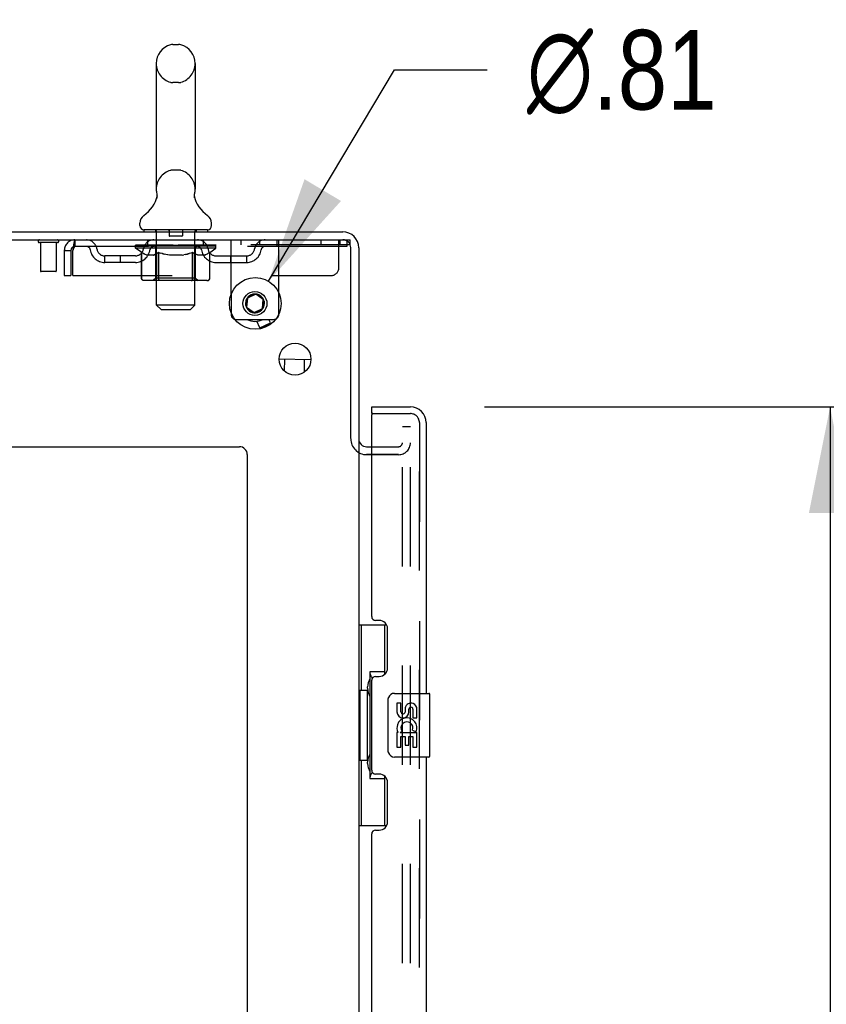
# Model space of a CAD drawing. Header units: inches. Extents: x 0 to 283, y 0 to 183.
# Tile 10 of 116: x 27 to 40, y 122 to 137. Entities that reach past the tile are written whole.
import ezdxf

# ---------------------------------------------------------------- set-up
doc = ezdxf.new("R2010")
doc.units = ezdxf.units.IN
doc.header["$LTSCALE"] = 15.583333
doc.header["$MEASUREMENT"] = 0
doc.linetypes.add('HIDDEN', pattern=[0.2, 0.1, -0.1])
doc.layers.get('0').update_dxf_attribs({"linetype": 'CONTINUOUS'})
for name, color, linetype in [('DEFAULT_2', 8, 'HIDDEN'), ('DIMENSIONS', 7, 'CONTINUOUS'), ('LEFTHAND_DOOR_ASSEMBLY', 7, 'CONTINUOUS'), ('RIGHTHAND_DOOR_ASSEMBLY', 7, 'CONTINUOUS')]:
    doc.layers.add(name, color=color, linetype=linetype)
doc.styles.get("Standard").update_dxf_attribs({"font": 'arial.ttf'})
doc.styles.add('TEXTSTYLE_1', font='gdt', dxfattribs={"width": 0.8})
doc.dimstyles.new('DIMSTYLE_1', dxfattribs={"dimtxt": 1.25, "dimasz": 1.666667, "dimexe": 0.09, "dimexo": 0.07, "dimgap": 0.0375, "dimtad": 0, "dimtih": 1, "dimtoh": 1, "dimzin": 4, "dimdsep": 46, "dimtxsty": 'Standard', "dimblk": '_FILLED', "dimblk1": '_FILLED', "dimblk2": '_FILLED', "dimcen": 0.09, "dimadec": 3, "dimazin": 1, "dimtfac": 1, "dimtdec": 3, "dimtofl": 0, "dimtmove": 0, "dimatfit": 3, "dimldrblk": '_FILLED', "dimfxl": 0, "dimtolj": 1, "dimtzin": 4, "dimarcsym": 0})
doc.dimstyles.new('DIMSTYLE_2', dxfattribs={"dimtxt": 1.25, "dimasz": 1.666667, "dimexe": 0.09, "dimexo": 0.07, "dimgap": 0.09, "dimtad": 0, "dimtih": 1, "dimtoh": 1, "dimzin": 4, "dimdsep": 46, "dimtxsty": 'Standard', "dimblk": '_FILLED', "dimblk1": '_FILLED', "dimblk2": '_FILLED', "dimcen": 0.09, "dimadec": 3, "dimazin": 1, "dimtfac": 1, "dimtdec": 3, "dimtofl": 0, "dimtmove": 0, "dimatfit": 1, "dimldrblk": '_FILLED', "dimfxl": 0, "dimtolj": 1, "dimtzin": 4, "dimarcsym": 0})

# ---------------------------------------------------------------- blocks, each defined once
blk = doc.blocks.new('_FILLED')
at = {"color": 0, "linetype": 'ByBlock'}
blk.add_solid([(0, 0), (-1, 0.2), (-1, -0.2)], dxfattribs=at)
blk = doc.blocks.new('*D6')
at = {"layer": 'DIMENSIONS', "color": 2, "linetype": 'Continuous'}
for p, q in [((34.65, 131.162), (41.579, 131.162)), ((40.079, 131.162), (40.079, 96.117)), ((40.079, 56.662), (40.079, 91.742)), ((34.65, 56.662), (41.579, 56.662))]:
    blk.add_line(p, q, dxfattribs=at)
at = {"layer": 'DIMENSIONS', "color": 2, "linetype": 'Continuous', "xscale": 1.6666666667, "yscale": 1.6666666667, "zscale": 1.6666666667}
for p, rotation in [((40.079, 131.162), 90), ((40.079, 56.662), 270)]:
    blk.add_blockref('_FILLED', p, dxfattribs=dict(at, rotation=rotation))
at = {"layer": 'DIMENSIONS', "color": 2, "linetype": 'Continuous', "insert": (40.079, 95.492), "char_height": 1.25, "width": 6.39405, "attachment_point": 2, "line_spacing_factor": 0.9}
blk.add_mtext('74.50\\PDOORS', dxfattribs=at)
blk = doc.blocks.new('*D19')
at = {"layer": 'DIMENSIONS', "color": 2, "linetype": 'Continuous'}
for p, q in [((31.255, 133.136), (33.233, 136.459)), ((33.233, 136.459), (34.692, 136.459))]:
    blk.add_line(p, q, dxfattribs=at)
at = {"layer": 'DIMENSIONS', "color": 2, "linetype": 'Continuous', "xscale": 1.6666666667, "yscale": 1.6666666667, "zscale": 1.6666666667, "rotation": 239.2298078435}
blk.add_blockref('_FILLED', (31.255, 133.136), dxfattribs=at)
at = {"layer": 'DIMENSIONS', "color": 2, "linetype": 'Continuous', "insert": (35.317, 137.084), "char_height": 1.25, "width": 4.09232, "attachment_point": 1, "line_spacing_factor": 0.9, "style": 'TEXTSTYLE_1'}
blk.add_mtext('{\\fgdt;n}\\fArial;.81', dxfattribs=at)
blk = doc.blocks.new('*D20')
at = {"layer": 'DIMENSIONS', "color": 2, "linetype": 'Continuous'}
for p, q in [((21.544, 133.912), (21.544, 137.245)), ((21.544, 130.537), (21.544, 127.467)), ((21.544, 127.467), (23.003, 127.467))]:
    blk.add_line(p, q, dxfattribs=at)
at = {"layer": 'DIMENSIONS', "color": 2, "linetype": 'Continuous', "xscale": 1.6666666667, "yscale": 1.6666666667, "zscale": 1.6666666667}
for p, rotation in [((21.544, 133.912), 270), ((21.544, 130.537), 90)]:
    blk.add_blockref('_FILLED', p, dxfattribs=dict(at, rotation=rotation))
at = {"layer": 'DIMENSIONS', "color": 2, "linetype": 'Continuous', "insert": (23.628, 128.092), "char_height": 1.25, "width": 3.39684, "attachment_point": 1, "line_spacing_factor": 0.9}
blk.add_mtext('3.38', dxfattribs=at)

msp = doc.modelspace()

# ---------------------------------------------------------------- linework, layer by layer
at = {"color": 7, "linetype": 'Continuous'}
for p, q in [((29.753, 136.857), (29.841, 136.857)), ((29.491, 136.557), (29.491, 134.582)), ((30.103, 136.557), (30.103, 134.582)), ((29.497, 134.439), (29.496, 134.434)), ((29.499, 134.512), (29.5, 134.508)), ((30.091, 134.488), (30.092, 134.493)), ((30.091, 134.483), (30.091, 134.488)), ((30.091, 134.478), (30.091, 134.483)), ((30.091, 134.473), (30.091, 134.478)), ((30.092, 134.468), (30.091, 134.473)), ((30.092, 134.498), (30.093, 134.503)), ((30.092, 134.493), (30.092, 134.498)), ((30.092, 134.463), (30.092, 134.468)), ((30.093, 134.458), (30.092, 134.464)), ((30.093, 134.503), (30.094, 134.508)), ((30.093, 134.454), (30.093, 134.459)), ((30.094, 134.449), (30.093, 134.454)), ((30.094, 134.508), (30.095, 134.512)), ((30.094, 134.508), (30.095, 134.512)), ((30.094, 134.508), (30.095, 134.512)), ((30.095, 134.445), (30.094, 134.449)), ((30.095, 134.448), (30.094, 134.449)), ((29.235, 134.011), (29.235, 134.05)), ((30.36, 134.011), (30.36, 134.05)), ((14.735, 133.912), (32.422, 133.912)), ((29.297, 133.942), (29.297, 133.912)), ((30.297, 133.942), (29.297, 133.942)), ((30.297, 133.942), (30.297, 133.912)), ((14.672, 133.787), (32.422, 133.787)), ((32.547, 130.668), (32.547, 133.662)), ((32.672, 133.662), (32.672, 130.662)), ((30.924, 132.872), (30.911, 132.729)), ((31.055, 132.933), (30.924, 132.872)), ((30.941, 132.895), (31.025, 132.934)), ((31.173, 132.851), (31.055, 132.933)), ((31.085, 132.928), (31.16, 132.876)), ((30.898, 132.753), (30.906, 132.845)), ((30.911, 132.729), (31.03, 132.646)), ((31.16, 132.707), (31.173, 132.851)), ((31.186, 132.821), (31.178, 132.729)), ((30.999, 132.645), (30.924, 132.698)), ((31.03, 132.646), (31.16, 132.707)), ((31.143, 132.679), (31.059, 132.64)), ((31.118, 132.404), (31.07, 132.507)), ((31.118, 132.404), (31.287, 132.483)), ((31.132, 132.4), (31.281, 132.469)), ((31.287, 132.483), (31.261, 132.537)), ((31.281, 132.469), (31.287, 132.483)), ((31.132, 132.4), (31.118, 132.404)), ((31.922, 131.903), (31.422, 131.911)), ((31.507, 131.724), (31.51, 131.91)), ((31.82, 131.71), (31.823, 131.905)), ((32.672, 130.631), (32.672, 57.193)), ((16.547, 130.537), (30.797, 130.537)), ((30.922, 130.412), (30.922, 52.037)), ((32.797, 130.537), (32.876, 130.537))]:
    msp.add_line(p, q, dxfattribs=at)
at = {"color": 3, "linetype": 'Continuous'}
for p, q in [((30.667, 132.93), (30.667, 132.643)), ((31.417, 132.619), (31.417, 132.954)), ((30.747, 132.537), (31.337, 132.537))]:
    msp.add_line(p, q, dxfattribs=at)
at = {"color": 7, "linetype": 'Continuous'}
for points in [[(29.503, 134.479), (29.503, 134.474), (29.502, 134.469), (29.502, 134.464), (29.501, 134.459), (29.501, 134.454), (29.5, 134.449), (29.498, 134.444), (29.497, 134.439)], [(29.5, 134.508), (29.501, 134.503), (29.502, 134.498), (29.502, 134.493), (29.503, 134.488), (29.503, 134.483), (29.503, 134.479)], [(30.093, 134.503), (30.094, 134.508), (30.095, 134.512)]]:
    msp.add_lwpolyline(points, dxfattribs=at)
for centre, radius in [((31.047, 132.787), 0.406), ((31.672, 131.912), 0.25)]:
    msp.add_circle(centre, radius, dxfattribs=at)
at = {"color": 3, "linetype": 'Continuous'}
msp.add_circle((31.042, 132.787), 0.188, dxfattribs=at)
at = {"color": 7, "linetype": 'Continuous'}
for centre, radius, start, end in [((29.797, 136.557), 0.306, 105.6303, 180), ((29.753, 136.714), 0.144, 90, 105.6303), ((29.841, 136.714), 0.144, 74.3697, 90), ((29.797, 136.557), 0.306, 0, 74.3697), ((29.797, 134.582), 0.306, 180, 193.2053), ((29.797, 134.582), 0.306, 346.7947, 360), ((28.999, 134.599), 0.523, 304.6624, 347.2389), ((30.595, 134.599), 0.523, 192.7611, 235.3376), ((29.378, 134.05), 0.144, 124.6624, 180), ((30.216, 134.05), 0.144, 360, 55.3376), ((29.304, 134.011), 0.069, 180, 265), ((30.291, 134.011), 0.069, 275, 360), ((32.422, 133.662), 0.25, 0, 90), ((32.422, 133.662), 0.125, 0, 90), ((31.042, 132.787), 0.148, 102.8571, 360), ((31.042, 132.787), 0.148, 45, 70.7143), ((31.042, 132.787), 0.281, 242.8909, 297.0926), ((32.797, 130.662), 0.125, 180, 270), ((30.797, 130.412), 0.125, 0, 90)]:
    msp.add_arc(centre, radius, start, end, dxfattribs=at)
at = {"color": 3, "linetype": 'Continuous'}
for centre, start, end in [((30.747, 132.617), 253.5039, 270), ((31.337, 132.617), 270, 297.7981)]:
    msp.add_arc(centre, 0.08, start, end, dxfattribs=at)
at = {"layer": 'DEFAULT_2', "color": 8, "linetype": 'HIDDEN'}
for p, q in [((29.841, 136.257), (29.753, 136.257)), ((29.841, 134.882), (29.753, 134.882)), ((29.477, 133.942), (29.477, 133.912)), ((29.497, 132.761), (29.497, 133.912)), ((29.692, 133.932), (29.692, 133.852)), ((29.892, 133.842), (29.702, 133.842)), ((29.902, 133.932), (29.902, 133.852)), ((30.097, 132.761), (30.097, 133.912)), ((30.117, 133.942), (30.117, 133.912)), ((27.939, 133.744), (27.655, 133.744)), ((27.673, 133.744), (27.673, 133.297)), ((27.921, 133.744), (27.921, 133.297)), ((28.214, 133.787), (28.214, 133.683)), ((32.485, 133.683), (28.214, 133.683)), ((29.164, 133.657), (29.164, 133.704)), ((29.164, 133.697), (29.47, 133.697)), ((29.263, 133.588), (29.164, 133.657)), ((30.43, 133.657), (29.164, 133.657)), ((29.165, 133.697), (29.165, 133.702)), ((29.285, 133.7), (29.165, 133.702)), ((29.173, 133.697), (29.173, 133.704)), ((29.182, 133.694), (29.182, 133.697)), ((29.182, 133.694), (30.412, 133.694)), ((29.191, 133.694), (29.191, 133.697)), ((29.192, 133.694), (29.192, 133.697)), ((29.202, 133.697), (29.202, 133.704)), ((29.218, 133.694), (29.218, 133.697)), ((29.22, 133.694), (29.22, 133.697)), ((29.249, 133.697), (29.249, 133.704)), ((29.263, 133.694), (29.263, 133.697)), ((29.266, 133.694), (29.266, 133.697)), ((29.285, 133.697), (29.285, 133.7)), ((29.312, 133.697), (29.312, 133.704)), ((29.313, 133.694), (29.313, 133.697)), ((29.314, 133.694), (29.314, 133.697)), ((29.317, 133.694), (29.317, 133.697)), ((29.324, 133.694), (29.324, 133.697)), ((29.324, 133.694), (29.324, 133.697)), ((29.328, 133.694), (29.328, 133.697)), ((29.331, 133.694), (29.331, 133.698)), ((29.335, 133.694), (29.335, 133.697)), ((29.35, 133.694), (29.35, 133.697)), ((29.36, 133.683), (29.36, 133.787)), ((29.368, 133.694), (29.368, 133.7)), ((29.368, 133.694), (29.368, 133.697)), ((29.388, 133.694), (29.388, 133.697)), ((29.39, 133.697), (29.39, 133.704)), ((29.4, 133.694), (29.4, 133.697)), ((29.404, 133.694), (29.404, 133.697)), ((29.413, 133.694), (29.413, 133.697)), ((29.424, 133.694), (29.424, 133.701)), ((29.44, 133.694), (29.44, 133.697)), ((29.443, 133.694), (29.443, 133.697)), ((29.47, 133.694), (29.47, 133.697)), ((29.537, 133.697), (29.475, 133.697)), ((29.48, 133.697), (29.48, 133.704)), ((29.484, 133.185), (29.484, 133.654)), ((29.487, 133.694), (29.487, 133.697)), ((29.492, 133.694), (29.492, 133.697)), ((29.498, 133.694), (29.498, 133.702)), ((29.502, 133.694), (29.502, 133.697)), ((29.513, 133.694), (29.513, 133.697)), ((29.537, 133.694), (29.537, 133.697)), ((29.612, 133.697), (29.553, 133.697)), ((29.573, 133.694), (29.573, 133.697)), ((29.58, 133.697), (29.58, 133.704)), ((29.584, 133.694), (29.584, 133.697)), ((29.587, 133.694), (29.587, 133.703)), ((29.589, 133.694), (29.589, 133.697)), ((29.597, 133.694), (29.597, 133.697)), ((29.612, 133.694), (29.612, 133.697)), ((29.692, 133.697), (29.638, 133.697)), ((29.651, 133.694), (29.651, 133.697)), ((29.683, 133.697), (29.797, 133.704)), ((29.687, 133.697), (29.687, 133.704)), ((29.688, 133.704), (29.687, 133.704)), ((29.688, 133.697), (29.688, 133.704)), ((29.688, 133.694), (29.688, 133.697)), ((29.691, 133.694), (29.691, 133.697)), ((29.692, 133.694), (29.692, 133.697)), ((29.693, 133.694), (29.693, 133.697)), ((29.776, 133.697), (29.728, 133.697)), ((29.734, 133.694), (29.734, 133.697)), ((29.776, 133.694), (29.776, 133.697)), ((29.794, 133.697), (29.794, 133.697)), ((29.794, 133.694), (29.794, 133.697)), ((29.794, 133.694), (29.794, 133.697)), ((29.797, 133.697), (29.797, 133.704)), ((29.797, 133.704), (29.911, 133.697)), ((29.8, 133.694), (29.8, 133.697)), ((29.8, 133.694), (29.8, 133.697)), ((29.8, 133.697), (29.8, 133.697)), ((29.818, 133.694), (29.818, 133.697)), ((29.818, 133.697), (29.866, 133.697)), ((29.861, 133.694), (29.861, 133.697)), ((29.901, 133.694), (29.901, 133.697)), ((29.902, 133.694), (29.902, 133.697)), ((29.902, 133.697), (29.956, 133.697)), ((29.903, 133.694), (29.903, 133.697)), ((29.906, 133.697), (29.906, 133.704)), ((29.906, 133.704), (29.907, 133.704)), ((29.906, 133.694), (29.906, 133.697)), ((29.907, 133.697), (29.907, 133.704)), ((29.943, 133.694), (29.943, 133.697)), ((29.982, 133.694), (29.982, 133.697)), ((29.982, 133.697), (30.041, 133.697)), ((29.997, 133.694), (29.997, 133.697)), ((30.005, 133.694), (30.005, 133.697)), ((30.007, 133.694), (30.007, 133.703)), ((30.01, 133.694), (30.01, 133.697)), ((30.014, 133.697), (30.014, 133.704)), ((30.021, 133.694), (30.021, 133.697)), ((30.057, 133.694), (30.057, 133.697)), ((30.057, 133.697), (30.119, 133.697)), ((30.081, 133.694), (30.081, 133.697)), ((30.092, 133.694), (30.092, 133.697)), ((30.096, 133.694), (30.096, 133.702)), ((30.102, 133.694), (30.102, 133.697)), ((30.107, 133.694), (30.107, 133.697)), ((30.11, 133.185), (30.11, 133.654)), ((30.114, 133.697), (30.114, 133.704)), ((30.124, 133.694), (30.124, 133.697)), ((30.124, 133.697), (30.43, 133.697)), ((30.151, 133.694), (30.151, 133.697)), ((30.154, 133.694), (30.154, 133.697)), ((30.17, 133.694), (30.17, 133.701)), ((30.181, 133.694), (30.181, 133.697)), ((30.19, 133.694), (30.19, 133.697)), ((30.194, 133.694), (30.194, 133.697)), ((30.204, 133.697), (30.204, 133.704)), ((30.206, 133.694), (30.206, 133.697)), ((30.226, 133.694), (30.226, 133.7)), ((30.226, 133.694), (30.226, 133.697)), ((30.235, 133.683), (30.235, 133.787)), ((30.244, 133.694), (30.244, 133.697)), ((30.259, 133.694), (30.259, 133.697)), ((30.263, 133.694), (30.263, 133.698)), ((30.266, 133.694), (30.266, 133.697)), ((30.27, 133.694), (30.27, 133.697)), ((30.27, 133.694), (30.27, 133.697)), ((30.277, 133.694), (30.277, 133.697)), ((30.28, 133.694), (30.28, 133.697)), ((30.281, 133.694), (30.281, 133.697)), ((30.282, 133.697), (30.282, 133.704)), ((30.309, 133.7), (30.429, 133.702)), ((30.309, 133.697), (30.309, 133.7)), ((30.328, 133.694), (30.328, 133.697)), ((30.331, 133.694), (30.331, 133.697)), ((30.331, 133.588), (30.43, 133.657)), ((30.345, 133.697), (30.345, 133.704)), ((30.374, 133.694), (30.374, 133.697)), ((30.376, 133.694), (30.376, 133.697)), ((30.392, 133.697), (30.392, 133.704)), ((30.402, 133.694), (30.402, 133.697)), ((30.403, 133.694), (30.403, 133.697)), ((30.412, 133.694), (30.412, 133.697)), ((30.421, 133.697), (30.421, 133.704)), ((30.429, 133.697), (30.429, 133.702)), ((30.43, 133.657), (30.43, 133.704)), ((30.667, 132.93), (30.667, 133.787)), ((32.537, 133.709), (30.667, 133.709)), ((30.819, 133.787), (30.819, 133.709)), ((31.115, 133.787), (31.115, 133.709)), ((31.385, 133.787), (31.385, 133.683)), ((31.417, 132.954), (31.417, 133.787)), ((32.079, 133.787), (32.079, 133.709)), ((32.36, 133.349), (32.36, 133.787)), ((32.375, 133.787), (32.375, 133.709)), ((32.422, 133.787), (32.537, 133.787)), ((32.485, 133.787), (32.485, 133.683)), ((32.537, 133.709), (32.537, 133.787)), ((28.047, 133.62), (28.047, 133.224)), ((28.047, 133.62), (28.151, 133.62)), ((28.151, 133.62), (28.151, 133.224)), ((28.181, 133.224), (28.181, 133.62)), ((28.682, 133.432), (28.682, 133.536)), ((29.165, 133.536), (28.682, 133.536)), ((28.932, 133.432), (28.932, 133.536)), ((29.261, 133.183), (29.261, 133.589)), ((29.261, 133.589), (29.276, 133.579)), ((29.263, 133.183), (29.263, 133.588)), ((29.263, 133.588), (29.277, 133.578)), ((29.29, 133.57), (29.275, 133.579)), ((29.291, 133.57), (29.277, 133.578)), ((29.305, 133.562), (29.29, 133.57)), ((29.304, 133.562), (29.291, 133.57)), ((29.318, 133.556), (29.304, 133.562)), ((29.319, 133.556), (29.305, 133.563)), ((29.331, 133.55), (29.318, 133.556)), ((29.334, 133.55), (29.319, 133.556)), ((29.345, 133.546), (29.331, 133.55)), ((29.348, 133.546), (29.333, 133.55)), ((29.448, 133.546), (29.345, 133.546)), ((29.442, 133.546), (29.456, 133.55)), ((29.448, 133.546), (29.462, 133.55)), ((29.47, 133.556), (29.456, 133.55)), ((29.476, 133.556), (29.462, 133.55)), ((29.484, 133.562), (29.47, 133.556)), ((29.489, 133.562), (29.475, 133.556)), ((29.499, 133.57), (29.484, 133.562)), ((29.503, 133.57), (29.489, 133.562)), ((29.513, 133.579), (29.499, 133.57)), ((29.517, 133.579), (29.503, 133.57)), ((29.528, 133.589), (29.513, 133.579)), ((29.531, 133.588), (29.516, 133.578)), ((29.528, 133.183), (29.528, 133.589)), ((29.528, 133.589), (29.557, 133.579)), ((29.531, 133.183), (29.531, 133.588)), ((29.531, 133.588), (29.559, 133.578)), ((29.586, 133.57), (29.557, 133.579)), ((29.588, 133.57), (29.559, 133.578)), ((29.586, 133.57), (29.616, 133.562)), ((29.671, 133.55), (29.642, 133.556)), ((29.698, 133.546), (29.67, 133.55)), ((29.896, 133.546), (29.698, 133.546)), ((29.896, 133.546), (29.924, 133.55)), ((29.952, 133.556), (29.923, 133.55)), ((29.951, 133.556), (29.98, 133.563)), ((29.979, 133.562), (30.008, 133.57)), ((30.037, 133.579), (30.008, 133.57)), ((30.063, 133.588), (30.035, 133.578)), ((30.066, 133.589), (30.037, 133.579)), ((30.063, 133.183), (30.063, 133.588)), ((30.063, 133.588), (30.078, 133.578)), ((30.066, 133.183), (30.066, 133.589)), ((30.066, 133.589), (30.081, 133.579)), ((30.091, 133.57), (30.077, 133.579)), ((30.095, 133.57), (30.081, 133.579)), ((30.105, 133.562), (30.091, 133.57)), ((30.11, 133.562), (30.095, 133.57)), ((30.119, 133.556), (30.105, 133.562)), ((30.124, 133.556), (30.11, 133.562)), ((30.132, 133.55), (30.118, 133.556)), ((30.138, 133.55), (30.124, 133.556)), ((30.146, 133.546), (30.132, 133.55)), ((30.152, 133.546), (30.138, 133.55)), ((30.249, 133.546), (30.146, 133.546)), ((30.246, 133.546), (30.261, 133.55)), ((30.249, 133.546), (30.263, 133.55)), ((30.275, 133.556), (30.26, 133.55)), ((30.276, 133.556), (30.263, 133.55)), ((30.289, 133.563), (30.275, 133.556)), ((30.29, 133.562), (30.276, 133.556)), ((30.304, 133.57), (30.289, 133.562)), ((30.303, 133.57), (30.29, 133.562)), ((30.317, 133.578), (30.303, 133.57)), ((30.319, 133.579), (30.304, 133.57)), ((30.331, 133.588), (30.317, 133.578)), ((30.333, 133.589), (30.318, 133.579)), ((30.331, 133.183), (30.331, 133.588)), ((30.333, 133.183), (30.333, 133.589)), ((30.429, 133.536), (30.912, 133.536)), ((30.662, 133.432), (30.662, 133.536)), ((30.912, 133.432), (30.912, 133.536)), ((29.165, 133.432), (28.682, 133.432)), ((30.429, 133.432), (30.912, 133.432)), ((27.911, 133.287), (27.683, 133.287)), ((28.047, 133.224), (28.151, 133.224)), ((28.181, 133.224), (32.235, 133.224)), ((29.484, 133.185), (29.444, 133.146)), ((30.11, 133.185), (29.484, 133.185)), ((30.11, 133.185), (30.15, 133.146)), ((30.291, 133.146), (29.303, 133.146)), ((29.542, 133.15), (29.54, 133.152)), ((29.547, 133.147), (29.544, 133.148)), ((29.549, 133.146), (29.547, 133.147)), ((29.552, 133.146), (29.549, 133.146)), ((30.042, 133.146), (30.045, 133.146)), ((30.05, 133.148), (30.052, 133.15)), ((30.052, 133.15), (30.054, 133.152)), ((29.566, 132.692), (29.497, 132.761)), ((30.097, 132.761), (29.497, 132.761)), ((30.028, 132.692), (30.097, 132.761)), ((29.566, 132.692), (30.028, 132.692)), ((30.667, 132.643), (30.667, 132.617)), ((31.417, 132.617), (31.417, 132.619)), ((33.36, 56.974), (33.36, 130.849)), ((33.485, 130.849), (33.36, 130.849)), ((33.485, 130.849), (33.36, 130.849)), ((33.485, 56.974), (33.485, 130.849)), ((32.797, 130.412), (33.297, 130.412)), ((33.297, 130.412), (32.797, 130.412)), ((32.876, 130.537), (33.297, 130.537))]:
    msp.add_line(p, q, dxfattribs=at)
for points in [[(30.091, 134.478), (30.091, 134.483), (30.091, 134.488), (30.092, 134.493), (30.092, 134.498), (30.093, 134.503)], [(30.093, 134.454), (30.093, 134.459), (30.092, 134.464), (30.092, 134.468), (30.091, 134.473)], [(28.214, 133.787), (28.212, 133.786), (28.209, 133.783), (28.207, 133.777), (28.205, 133.77), (28.202, 133.761), (28.2, 133.75), (28.198, 133.738), (28.195, 133.724), (28.193, 133.709), (28.19, 133.692), (28.188, 133.675), (28.186, 133.657), (28.183, 133.639), (28.181, 133.62)], [(28.214, 133.683), (28.212, 133.682), (28.209, 133.681), (28.207, 133.679), (28.205, 133.677), (28.202, 133.673), (28.2, 133.669), (28.198, 133.664), (28.195, 133.659), (28.193, 133.653), (28.19, 133.647), (28.188, 133.641), (28.186, 133.634), (28.181, 133.62)], [(29.643, 133.556), (29.614, 133.563), (29.586, 133.57)], [(30.035, 133.578), (30.006, 133.57), (29.978, 133.562), (29.951, 133.556)], [(29.303, 133.146), (29.298, 133.146), (29.293, 133.147), (29.288, 133.148), (29.283, 133.15), (29.279, 133.152), (29.274, 133.155), (29.27, 133.159), (29.267, 133.163), (29.264, 133.167), (29.262, 133.172), (29.261, 133.177), (29.261, 133.183)], [(29.306, 133.146), (29.301, 133.146), (29.296, 133.147), (29.291, 133.148), (29.286, 133.15), (29.281, 133.152), (29.277, 133.155), (29.273, 133.159), (29.27, 133.163), (29.267, 133.167), (29.265, 133.172), (29.263, 133.177), (29.263, 133.183)], [(29.55, 133.146), (29.547, 133.146), (29.544, 133.147), (29.542, 133.148), (29.54, 133.15), (29.537, 133.152), (29.535, 133.155), (29.533, 133.159), (29.531, 133.163), (29.53, 133.167), (29.529, 133.172), (29.528, 133.177), (29.528, 133.183)], [(29.532, 133.172), (29.531, 133.177), (29.531, 133.183)], [(29.533, 133.167), (29.532, 133.172), (29.531, 133.177), (29.531, 133.183)], [(30.044, 133.146), (30.047, 133.146), (30.05, 133.147), (30.052, 133.148), (30.055, 133.15), (30.057, 133.152), (30.059, 133.155), (30.061, 133.159), (30.063, 133.163), (30.064, 133.167), (30.065, 133.172), (30.066, 133.177), (30.066, 133.183)], [(30.061, 133.167), (30.063, 133.172), (30.063, 133.177), (30.063, 133.183)], [(30.063, 133.172), (30.063, 133.177), (30.063, 133.183)], [(30.288, 133.146), (30.293, 133.146), (30.298, 133.147), (30.303, 133.148), (30.308, 133.15), (30.313, 133.152), (30.317, 133.155), (30.321, 133.159), (30.324, 133.163), (30.327, 133.167), (30.329, 133.172), (30.331, 133.177), (30.331, 133.183)], [(30.291, 133.146), (30.296, 133.146), (30.301, 133.147), (30.306, 133.148), (30.311, 133.15), (30.315, 133.152), (30.32, 133.155), (30.324, 133.159), (30.327, 133.163), (30.33, 133.167), (30.332, 133.172), (30.333, 133.177), (30.333, 133.183)], [(29.544, 133.148), (29.542, 133.15), (29.54, 133.152), (29.538, 133.155), (29.536, 133.159), (29.534, 133.163), (29.533, 133.167)], [(29.538, 133.155), (29.536, 133.159), (29.534, 133.163)], [(30.045, 133.146), (30.047, 133.147), (30.05, 133.148)], [(30.054, 133.152), (30.056, 133.155), (30.058, 133.159), (30.06, 133.163), (30.061, 133.167)], [(30.056, 133.155), (30.058, 133.159), (30.06, 133.163)]]:
    msp.add_lwpolyline(points, dxfattribs=at)
for centre, radius, start, end in [((29.797, 136.557), 0.306, 180, 254.3697), ((29.797, 136.557), 0.306, 285.6303, 360), ((29.753, 136.401), 0.144, 254.3697, 270), ((29.841, 136.401), 0.144, 270, 285.6303), ((29.753, 134.739), 0.144, 90, 105.6303), ((29.841, 134.739), 0.144, 74.3697, 90), ((29.797, 134.582), 0.306, 105.6303, 180), ((29.797, 134.582), 0.306, 0, 74.3697), ((29.304, 134.011), 0.069, 265, 270), ((29.467, 133.912), 0.03, 0, 90), ((29.682, 133.932), 0.01, 0, 90), ((29.702, 133.852), 0.01, 180, 270), ((29.892, 133.852), 0.01, 270, 360), ((29.912, 133.932), 0.01, 90, 180), ((30.127, 133.912), 0.03, 90, 180), ((30.291, 134.011), 0.069, 270, 275), ((27.655, 133.765), 0.0215, 90, 270), ((27.939, 133.765), 0.0215, 270, 90), ((28.214, 133.62), 0.167, 90, 180), ((28.214, 133.62), 0.063, 90, 180), ((28.393, 133.62), 0.167, 8.0716, 90), ((28.394, 133.62), 0.0625, 7.9863, 90), ((28.682, 133.661), 0.125, 188.0716, 270), ((29.165, 133.661), 0.125, 270, 351.9284), ((29.455, 133.62), 0.167, 90, 171.9284), ((29.454, 133.62), 0.0625, 90, 172.0137), ((29.444, 133.654), 0.0398, 0, 90), ((30.15, 133.654), 0.0398, 90, 180), ((30.14, 133.62), 0.167, 8.0716, 90), ((30.14, 133.62), 0.0625, 7.9863, 90), ((30.429, 133.661), 0.125, 188.0716, 270), ((30.912, 133.661), 0.125, 270, 351.9284), ((31.201, 133.62), 0.167, 90, 171.9284), ((31.2, 133.62), 0.0625, 90, 172.0137), ((28.682, 133.661), 0.229, 187.9863, 270), ((29.165, 133.661), 0.229, 270, 352.0137), ((30.429, 133.661), 0.229, 187.9863, 270), ((30.912, 133.661), 0.229, 270, 352.0137), ((32.235, 133.349), 0.125, 270, 360), ((27.683, 133.297), 0.01, 180, 270), ((27.911, 133.297), 0.01, 270, 360), ((31.042, 132.787), 0.148, 70.7143, 102.8571), ((31.042, 132.787), 0.148, 0, 45), ((30.747, 132.617), 0.08, 180, 253.5039), ((31.337, 132.617), 0.08, 297.7981, 360), ((32.797, 130.662), 0.25, 180, 270), ((33.297, 130.599), 0.188, 270, 360), ((33.297, 130.599), 0.0625, 270, 360)]:
    msp.add_arc(centre, radius, start, end, dxfattribs=at)
for centre, major_axis, ratio, start_param, end_param in [((29.797, 133.704), (0.633, 0.007), 0.05963, 2.96643, 3.148128), ((29.144, 133.692), (0.198, 0), 0.060556, 0.430652, 1.470503), ((29.797, 133.704), (0.633, 0), 0.060556, -3.141593, -2.96706), ((29.144, 133.685), (0.198, 0.002), 0.05963, 1.170259, 1.469874), ((29.797, 133.704), (0.633, 0.013), 0.05688, 2.791345, 2.965878), ((29.12, 133.692), (0.198, 0.002), 0.05963, 0.25549, 1.295341), ((29.188, 133.692), (0.198, -0.002), 0.05963, 0.605815, 1.645666), ((29.797, 133.704), (0.633, -0.007), 0.05963, -2.96643, -2.791898), ((29.188, 133.685), (0.198, 0), 0.060556, 1.551758, 1.645036), ((29.12, 133.685), (0.198, 0.004), 0.05688, 1.20151, 1.294789), ((29.189, 133.687), (0.164, 0.002), 0.05963, 1.065228, 1.614276), ((29.17, 133.687), (0.164, 0.003), 0.05688, 0.890143, 1.43919), ((29.227, 133.687), (0.164, 0), 0.060556, 1.240391, 1.789438), ((29.797, 133.704), (0.633, 0.019), 0.052395, 2.616403, 2.790936), ((29.116, 133.692), (0.198, 0.004), 0.05688, 0.080405, 1.120256), ((29.251, 133.692), (0.198, -0.004), 0.05688, 0.7809, 1.820751), ((29.797, 133.704), (0.633, -0.013), 0.05688, -2.791345, -2.616812), ((29.251, 133.685), (0.198, -0.002), 0.05963, 1.72692, 1.820198), ((29.116, 133.685), (0.198, 0.006), 0.052395, 1.026568, 1.119847), ((29.169, 133.687), (0.164, 0.005), 0.052395, 0.715201, 1.264248), ((29.283, 133.687), (0.164, -0.002), 0.05963, 1.415553, 1.9646), ((29.797, 133.704), (0.633, 0.025), 0.046319, 2.441654, 2.616187), ((29.33, 133.692), (0.198, -0.006), 0.052395, 0.955842, 1.995693), ((29.133, 133.692), (0.198, 0.006), 0.052395, -0.094537, 0.945314), ((29.797, 133.704), (0.633, -0.019), 0.052395, -2.616403, -2.44187), ((29.33, 133.685), (0.198, -0.004), 0.05688, 1.902006, 1.995284), ((29.133, 133.685), (0.198, 0.008), 0.046319, 0.851819, 0.945098), ((29.187, 133.687), (0.164, 0.006), 0.046319, 0.540452, 1.089499), ((29.354, 133.687), (0.164, -0.003), 0.05688, 1.590638, 2.139686), ((29.797, 133.704), (0.633, 0.029), 0.038841, 2.267123, 2.441656), ((29.423, 133.692), (0.198, -0.008), 0.046319, 1.130591, 2.170442), ((29.17, 133.692), (0.198, 0.008), 0.046319, -0.269286, 0.770565), ((29.797, 133.704), (0.633, -0.025), 0.046319, -2.441654, -2.267121), ((29.423, 133.685), (0.198, -0.006), 0.052395, 2.076947, 2.170226), ((29.17, 133.685), (0.198, 0.009), 0.038841, 0.677289, 0.770567), ((29.224, 133.687), (0.164, 0.008), 0.038841, 0.365921, 0.914969), ((29.439, 133.687), (0.164, -0.005), 0.052395, 1.76558, 2.314627), ((29.797, 133.704), (0.633, 0.033), 0.030195, 2.09281, 2.267343), ((29.528, 133.692), (0.198, -0.009), 0.038841, 1.305122, 2.344973), ((29.226, 133.692), (0.198, 0.009), 0.038841, -0.443817, 0.596034), ((29.797, 133.704), (0.633, -0.029), 0.038841, -2.267123, -2.092591), ((29.528, 133.685), (0.198, -0.008), 0.046319, 2.251696, 2.344975), ((29.226, 133.685), (0.198, 0.01), 0.030195, 0.502975, 0.596254), ((29.279, 133.687), (0.164, 0.009), 0.030195, 0.191608, 0.740655), ((29.534, 133.687), (0.164, -0.006), 0.046319, 1.940329, 2.489376), ((29.3, 133.692), (0.198, 0.01), 0.030195, -0.61813, 0.421721), ((29.797, 133.704), (0.633, 0.036), 0.020645, 1.918687, 2.09322), ((29.641, 133.692), (0.198, -0.01), 0.030195, 1.479435, 2.519286), ((29.797, 133.704), (0.633, -0.033), 0.030195, -2.09281, -1.918277), ((29.641, 133.685), (0.198, -0.009), 0.038841, 2.426227, 2.519505), ((29.3, 133.685), (0.198, 0.011), 0.020645, 0.328852, 0.422131), ((29.349, 133.687), (0.164, 0.009), 0.020645, 0.017485, 0.566532), ((29.638, 133.687), (0.164, -0.008), 0.038841, 2.11486, 2.663907), ((29.388, 133.692), (0.198, 0.011), 0.020645, -0.792253, 0.247598), ((29.797, 133.704), (0.633, 0.038), 0.010478, 1.744704, 1.919237), ((29.759, 133.692), (0.198, -0.011), 0.020645, 1.653558, 2.693409), ((29.797, 133.704), (0.633, -0.036), 0.020645, -1.918687, -1.744154), ((29.759, 133.685), (0.198, -0.01), 0.030195, 2.60054, 2.693819), ((29.388, 133.685), (0.198, 0.012), 0.010478, 0.154869, 0.248148), ((29.432, 133.687), (0.164, 0.01), 0.010478, 6.126688, 6.675735), ((29.746, 133.687), (0.164, -0.009), 0.030195, 2.289173, 2.83822), ((29.489, 133.692), (0.198, 0.012), 0.010478, -0.966236, -0.000846), ((29.878, 133.692), (0.198, -0.012), 0.010478, 1.827541, 2.867392), ((29.797, 133.704), (0.633, -0.038), 0.010478, -1.744704, -1.570171), ((29.878, 133.685), (0.198, -0.011), 0.020645, 2.774664, 2.867942), ((29.856, 133.687), (0.164, -0.009), 0.020645, 2.463296, 3.012344), ((29.716, 133.692), (0.198, 0.012), 0.010478, 0.274201, 1.314052), ((29.63, 133.687), (0.164, 0.01), 0.010478, -0.000483, 0.504314), ((29.6, 133.685), (0.198, 0.012), 0.010478, 0.099668, 0.192946), ((29.797, 133.704), (0.633, 0.038), 0.010478, -1.571421, -1.396888), ((29.994, 133.685), (0.198, -0.012), 0.010478, 2.948646, 3.041925), ((29.964, 133.687), (0.164, -0.01), 0.010478, 2.637279, 3.142076), ((29.835, 133.692), (0.198, 0.011), 0.020645, 0.448184, 1.488034), ((29.738, 133.687), (0.164, 0.009), 0.020645, 0.129249, 0.678296), ((29.716, 133.685), (0.198, 0.011), 0.020645, 0.273651, 0.366929), ((30.105, 133.692), (0.198, -0.012), 0.010478, -3.140747, -2.175357), ((29.797, 133.704), (0.633, 0.036), 0.020645, -1.397439, -1.222906), ((29.797, 133.704), (0.633, -0.038), 0.010478, 1.222355, 1.396888), ((29.953, 133.692), (0.198, 0.01), 0.030195, 0.622307, 1.662158), ((29.848, 133.687), (0.164, 0.009), 0.030195, 0.303372, 0.852419), ((30.162, 133.687), (0.164, -0.01), 0.010478, 2.749043, 3.29809), ((30.206, 133.692), (0.198, -0.011), 0.020645, 2.893995, 3.933846), ((29.835, 133.685), (0.198, 0.01), 0.030195, 0.447774, 0.541052), ((30.206, 133.685), (0.198, -0.012), 0.010478, 2.893445, 2.986723), ((30.066, 133.692), (0.198, 0.009), 0.038841, 0.79662, 1.836471), ((29.797, 133.704), (0.633, 0.033), 0.030195, -1.223315, -1.048783), ((29.797, 133.704), (0.633, -0.036), 0.020645, 1.048373, 1.222906), ((29.956, 133.687), (0.164, 0.008), 0.038841, 0.477686, 1.026733), ((30.245, 133.687), (0.164, -0.009), 0.020645, 2.57506, 3.124108), ((30.294, 133.692), (0.198, -0.01), 0.030195, 2.719872, 3.759723), ((30.171, 133.692), (0.198, 0.008), 0.046319, 0.971151, 2.011002), ((29.953, 133.685), (0.198, 0.009), 0.038841, 0.622087, 0.715366), ((30.294, 133.685), (0.198, -0.011), 0.020645, 2.719462, 2.812741), ((29.797, 133.704), (0.633, 0.029), 0.038841, -1.049002, -0.874469), ((29.797, 133.704), (0.633, -0.033), 0.030195, 0.87425, 1.048783), ((30.06, 133.687), (0.164, 0.006), 0.046319, 0.652216, 1.201263), ((30.264, 133.692), (0.198, 0.006), 0.052395, 1.1459, 2.185751), ((30.315, 133.687), (0.164, -0.009), 0.030195, 2.400937, 2.949985), ((30.368, 133.692), (0.198, -0.009), 0.038841, 2.545558, 3.585409), ((30.155, 133.687), (0.164, 0.005), 0.052395, 0.826965, 1.376012), ((30.066, 133.685), (0.198, 0.008), 0.046319, 0.796618, 0.889896), ((30.368, 133.685), (0.198, -0.01), 0.030195, 2.545339, 2.638617), ((30.343, 133.692), (0.198, 0.004), 0.05688, 1.320842, 2.360692), ((29.797, 133.704), (0.633, 0.025), 0.046319, -0.874471, -0.699939), ((29.797, 133.704), (0.633, -0.029), 0.038841, 0.699936, 0.874469), ((30.424, 133.692), (0.198, -0.008), 0.046319, 2.371028, 3.410879), ((30.37, 133.687), (0.164, -0.008), 0.038841, 2.226624, 2.775671), ((30.406, 133.692), (0.198, 0.002), 0.05963, 1.495927, 2.535778), ((30.24, 133.687), (0.164, 0.003), 0.05688, 1.001907, 1.550954), ((30.461, 133.692), (0.198, -0.006), 0.052395, 2.196279, 3.23613), ((30.407, 133.687), (0.164, -0.006), 0.046319, 2.052093, 2.601141), ((30.171, 133.685), (0.198, 0.006), 0.052395, 0.971367, 1.064645), ((30.45, 133.692), (0.198, 0), 0.060556, 7.954275, 8.994126), ((30.424, 133.685), (0.198, -0.009), 0.038841, 2.371026, 2.464304), ((30.478, 133.692), (0.198, -0.004), 0.05688, 2.021337, 3.061188), ((29.797, 133.704), (0.633, 0.019), 0.052395, -0.699723, -0.52519), ((29.797, 133.704), (0.633, -0.025), 0.046319, 0.525406, 0.699939), ((30.474, 133.692), (0.198, -0.002), 0.05963, 1.846251, 2.886102), ((30.311, 133.687), (0.164, 0.002), 0.05963, 1.176993, 1.72604), ((30.425, 133.687), (0.164, -0.005), 0.052395, 1.877344, 2.426392), ((30.367, 133.687), (0.164, 0), 0.060556, 1.352155, 1.901202), ((30.424, 133.687), (0.164, -0.003), 0.05688, 1.702402, 2.25145), ((30.405, 133.687), (0.164, -0.002), 0.05963, 1.527317, 2.076364), ((30.264, 133.685), (0.198, 0.004), 0.05688, 1.146309, 1.239587), ((30.461, 133.685), (0.198, -0.008), 0.046319, 2.196495, 2.289773), ((29.797, 133.704), (0.633, 0.013), 0.05688, -0.524781, -0.350248), ((29.797, 133.704), (0.633, -0.019), 0.052395, 0.350657, 0.52519), ((30.45, 133.685), (0.198, -0.002), 0.05963, 7.954904, 8.254519), ((30.343, 133.685), (0.198, 0.002), 0.05963, 1.321394, 1.414673), ((30.478, 133.685), (0.198, -0.006), 0.052395, 2.021746, 2.115024), ((29.797, 133.704), (0.633, 0.007), 0.05963, -0.349695, -0.175162), ((29.797, 133.704), (0.633, -0.013), 0.05688, 0.175715, 0.350248), ((30.406, 133.685), (0.198, 0), 0.060556, 1.496556, 1.589835), ((30.474, 133.685), (0.198, -0.004), 0.05688, 1.846804, 1.940083), ((29.797, 133.704), (0.633, 0), 0.060556, -0.174533, 0), ((29.797, 133.704), (0.633, -0.007), 0.05963, 6.27665, 6.458348)]:
    msp.add_ellipse(centre, major_axis=major_axis, ratio=ratio, start_param=start_param, end_param=end_param, dxfattribs=at)
at = {"layer": 'LEFTHAND_DOOR_ASSEMBLY', "color": 7, "linetype": 'Continuous'}
for p, q in [((32.876, 131.058), (32.876, 131.162)), ((32.896, 131.058), (32.876, 131.058)), ((32.672, 127.737), (33.113, 127.737)), ((32.711, 127.737), (32.711, 126.712)), ((33.076, 127.737), (33.076, 126.957)), ((32.849, 127.002), (32.849, 125.322)), ((33.076, 127.002), (32.849, 127.002)), ((32.689, 126.712), (32.689, 125.612)), ((32.689, 126.712), (32.812, 126.712)), ((32.812, 126.742), (32.812, 126.763)), ((32.812, 125.612), (32.812, 126.712)), ((33.135, 125.762), (33.135, 126.562)), ((33.235, 126.662), (33.775, 126.662)), ((33.79, 125.677), (33.79, 126.647)), ((33.273, 126.508), (33.273, 126.371)), ((33.336, 126.508), (33.273, 126.508)), ((33.336, 126.371), (33.336, 126.508)), ((33.401, 126.434), (33.401, 126.365)), ((33.461, 126.371), (33.461, 126.413)), ((33.524, 126.413), (33.524, 126.277)), ((33.587, 126.277), (33.587, 126.413)), ((33.524, 126.277), (33.587, 126.277)), ((33.325, 126.046), (33.353, 126.066)), ((33.516, 126.082), (33.574, 126.057)), ((33.273, 126.046), (33.273, 125.816)), ((33.291, 126.046), (33.273, 126.046)), ((33.325, 126.046), (33.587, 126.046)), ((33.336, 125.816), (33.336, 125.984)), ((33.336, 125.984), (33.401, 125.984)), ((33.401, 125.984), (33.401, 125.847)), ((33.461, 125.847), (33.461, 125.984)), ((33.461, 125.984), (33.524, 125.984)), ((33.524, 125.984), (33.524, 125.816)), ((33.587, 125.816), (33.587, 126.046)), ((33.273, 125.816), (33.336, 125.816)), ((33.401, 125.847), (33.461, 125.847)), ((33.524, 125.816), (33.587, 125.816)), ((32.689, 125.612), (32.812, 125.612)), ((32.711, 125.612), (32.711, 124.587)), ((33.775, 125.662), (33.235, 125.662)), ((32.812, 125.561), (32.812, 125.582)), ((32.849, 125.322), (33.076, 125.322)), ((33.076, 125.367), (33.076, 124.587)), ((32.672, 124.587), (33.113, 124.587))]:
    msp.add_line(p, q, dxfattribs=at)
at = {"layer": 'LEFTHAND_DOOR_ASSEMBLY', "color": 3, "linetype": 'Continuous'}
for p, q in [((32.876, 131.162), (33.484, 131.162)), ((32.876, 127.869), (32.876, 131.038)), ((33.73, 130.915), (33.73, 126.662)), ((32.996, 127.809), (32.936, 127.809)), ((33.126, 127.059), (33.126, 127.679)), ((32.876, 125.454), (32.876, 126.869)), ((32.936, 126.929), (32.996, 126.929)), ((33.73, 125.662), (33.73, 105.162)), ((32.996, 125.394), (32.936, 125.394)), ((33.126, 124.644), (33.126, 125.264)), ((32.876, 106.369), (32.876, 124.454)), ((32.936, 124.514), (32.996, 124.514))]:
    msp.add_line(p, q, dxfattribs=at)
at = {"layer": 'LEFTHAND_DOOR_ASSEMBLY', "color": 8, "linetype": 'HIDDEN'}
for p, q in [((32.896, 131.058), (33.484, 131.058)), ((33.626, 56.908), (33.626, 130.915))]:
    msp.add_line(p, q, dxfattribs=at)
at = {"layer": 'LEFTHAND_DOOR_ASSEMBLY', "color": 7, "linetype": 'Continuous'}
for points in [[(32.849, 126.978), (32.849, 126.975), (32.85, 126.971), (32.851, 126.967), (32.852, 126.963), (32.854, 126.958), (32.856, 126.953), (32.858, 126.947), (32.861, 126.941), (32.864, 126.935), (32.868, 126.928), (32.873, 126.921), (32.877, 126.913), (32.883, 126.904), (32.885, 126.901)], [(33.135, 126.562), (33.135, 126.568), (33.136, 126.574), (33.137, 126.58), (33.138, 126.586), (33.14, 126.592), (33.142, 126.598)], [(33.142, 125.726), (33.14, 125.731), (33.138, 125.737), (33.137, 125.743), (33.136, 125.749), (33.135, 125.756), (33.135, 125.762)], [(32.885, 125.423), (32.883, 125.419), (32.877, 125.411), (32.873, 125.403), (32.868, 125.396), (32.864, 125.389), (32.861, 125.382), (32.858, 125.376), (32.856, 125.371), (32.854, 125.366), (32.852, 125.361), (32.851, 125.357), (32.85, 125.353), (32.849, 125.349), (32.849, 125.346)]]:
    msp.add_lwpolyline(points, dxfattribs=at)
at = {"layer": 'LEFTHAND_DOOR_ASSEMBLY', "color": 3, "linetype": 'Continuous'}
for centre, radius, start, end in [((32.896, 131.038), 0.02, 90, 180), ((33.484, 130.915), 0.246, 0, 90), ((32.936, 127.869), 0.06, 180, 270), ((32.996, 127.679), 0.13, 0, 90), ((32.996, 127.059), 0.13, 270, 360), ((32.936, 126.869), 0.06, 90, 180), ((32.936, 125.454), 0.06, 180, 270), ((32.996, 125.264), 0.13, 0, 90), ((32.996, 124.644), 0.13, 270, 360), ((32.936, 124.454), 0.06, 90, 180)]:
    msp.add_arc(centre, radius, start, end, dxfattribs=at)
at = {"layer": 'LEFTHAND_DOOR_ASSEMBLY', "color": 8, "linetype": 'HIDDEN'}
msp.add_arc((33.484, 130.915), 0.142, 0, 90, dxfattribs=at)
at = {"layer": 'LEFTHAND_DOOR_ASSEMBLY', "color": 7, "linetype": 'Continuous'}
for centre, radius, start, end in [((33.235, 126.562), 0.1, 90, 158.7946), ((33.775, 126.647), 0.015, 0, 90), ((33.493, 126.413), 0.0943, 68.6999, 167.4338), ((33.493, 126.413), 0.0314, 0, 180.0485), ((33.493, 126.413), 0.0943, 0, 68.6704), ((33.367, 126.371), 0.0943, 180, 360), ((33.43, 126.12), 0.157, 336.5966, 161.8791), ((33.367, 126.371), 0.0314, 180, 261.2295), ((33.366, 126.376), 0.0362, 263.4285, 341.7628), ((33.427, 126.12), 0.154, 161.4199, 206.1963), ((33.43, 126.12), 0.0943, 336.5966, 215.1122), ((33.43, 126.12), 0.157, 205.737, 207.8532), ((33.235, 125.762), 0.1, 201.205, 270), ((33.775, 125.677), 0.015, 270, 360)]:
    msp.add_arc(centre, radius, start, end, dxfattribs=at)
for centre, start_param, end_param in [((32.916, 126.752), 0.699287, 1.51401), ((32.916, 126.752), -4.655602, -3.84088), ((32.916, 125.571), 0.699287, 1.51401), ((32.916, 125.571), -4.655602, -3.84088)]:
    msp.add_ellipse(centre, major_axis=(0, 0.18), ratio=0.579493, start_param=start_param, end_param=end_param, dxfattribs=at)
at = {"layer": 'RIGHTHAND_DOOR_ASSEMBLY', "color": 8, "linetype": 'HIDDEN'}
for p, q in [((32.896, 131.058), (33.484, 131.058)), ((33.626, 130.915), (33.626, 56.908))]:
    msp.add_line(p, q, dxfattribs=at)
msp.add_arc((33.484, 130.915), 0.142, 0, 90, dxfattribs=at)

# ---------------------------------------------------------------- dimensions: what is measured, and where the dimension line sits
at = {"layer": 'DIMENSIONS', "color": 2, "linetype": 'Continuous'}
dim = msp.add_linear_dim(base=(21.544379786, 133.911836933), p1=(30.797006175, 130.536836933), p2=(32.422006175, 133.911836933), angle=90, dimstyle='DIMSTYLE_1', dxfattribs=at)
dim.commit()
dim.dimension.update_dxf_attribs({"geometry": '*D20', "text_midpoint": (25.322186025, 127.45970459), "dimtype": 160})
dim = msp.add_diameter_dim_2p(p1=(31.255, 133.136), p2=(30.839, 132.438), text='%%c<>', dimstyle='DIMSTYLE_2', override={"dimpost": '<>'}, dxfattribs=at)
dim.commit()
dim.dimension.update_dxf_attribs({"geometry": '*D19', "text_midpoint": (37.363, 136.459), "dimtype": 163})
dim = msp.add_linear_dim(base=(40.079, 56.662), p1=(34.58, 131.162), p2=(34.58, 56.662), angle=270, text='<>\\PDOORS', dimstyle='DIMSTYLE_1', dxfattribs=at)
dim.commit()
dim.dimension.update_dxf_attribs({"geometry": '*D6', "text_midpoint": (40.079, 93.93), "dimtype": 160})

doc.saveas('drawing.dxf')
